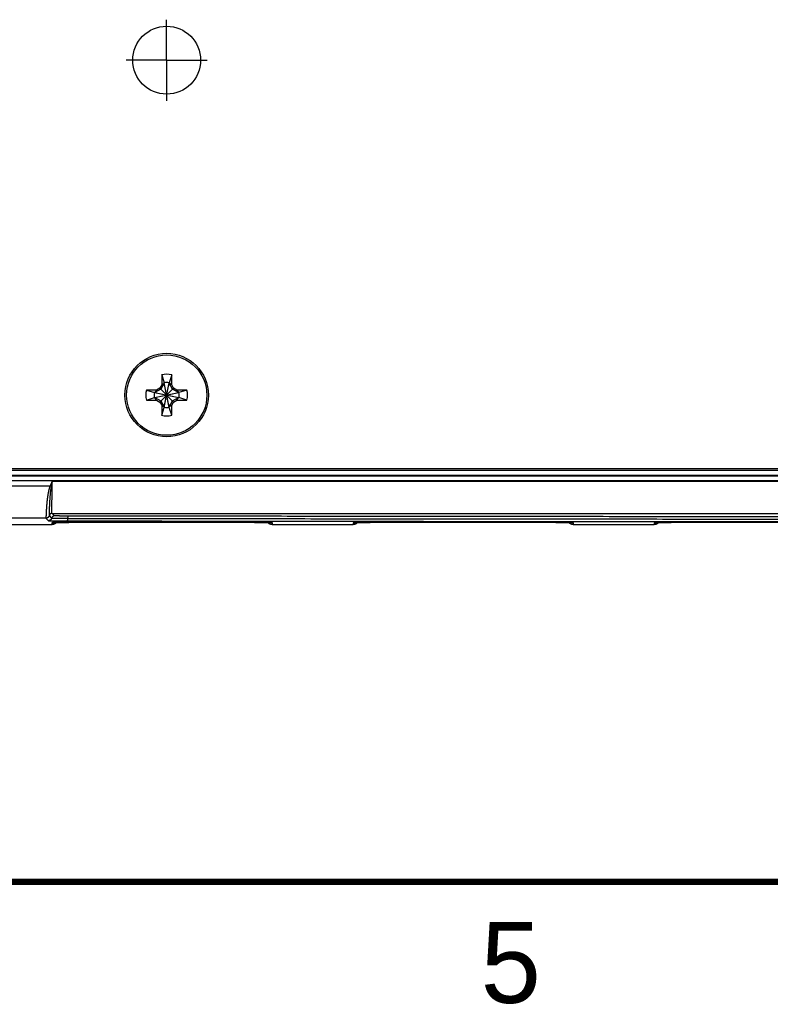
# Model space of a CAD drawing. Header units: inches. Extents: x 0 to 34, y 0 to 22.
# Tile 4 of 105: x 13.3 to 15.6, y 0.1 to 3.2. Entities that reach past the tile are written whole.
import ezdxf

# ---------------------------------------------------------------- set-up
doc = ezdxf.new("R2010")
doc.units = ezdxf.units.IN
doc.header["$LTSCALE"] = 1.87
doc.header["$MEASUREMENT"] = 0
doc.linetypes.add('CENTER', pattern=[0.6, 0.375, -0.075, 0.075, -0.075])
doc.layers.get('0').update_dxf_attribs({"linetype": 'CONTINUOUS'})
doc.layers.add('DEFAULT_1', color=7, linetype='CENTER')
doc.styles.get("Standard").update_dxf_attribs({"font": 'txt', "width": 0.8})

msp = doc.modelspace()

# ---------------------------------------------------------------- linework, layer by layer
at = {"color": 7, "linetype": 'CONTINUOUS'}
for p, q in [((13.7764, 2.0398), (13.766, 2.0217)), ((13.7687, 2.0659), (13.7764, 2.0413)), ((13.7687, 2.0659), (13.7687, 2.0348)), ((13.7687, 2.0348), (13.7764, 2.0398)), ((13.7764, 2.0413), (13.7764, 2.0398)), ((13.792, 1.9656), (13.7764, 2.0413)), ((13.7764, 1.9656), (13.792, 2.0413)), ((13.792, 1.9672), (13.7764, 2.0398)), ((13.7764, 1.9672), (13.792, 2.0398)), ((13.7998, 2.0659), (13.792, 2.0413)), ((13.792, 2.0398), (13.792, 2.0413)), ((13.7998, 2.0348), (13.792, 2.0398)), ((13.8024, 2.0217), (13.792, 2.0398)), ((13.7998, 2.0348), (13.7998, 2.0659)), ((13.7218, 2.019), (13.7464, 2.0113)), ((13.7529, 2.019), (13.7218, 2.019)), ((13.7464, 2.0113), (13.822, 1.9957)), ((13.7479, 2.0113), (13.7464, 2.0113)), ((13.7464, 1.9957), (13.822, 2.0113)), ((13.766, 2.0217), (13.7479, 2.0113)), ((13.7529, 2.019), (13.7479, 2.0113)), ((13.7479, 2.0113), (13.8205, 1.9957)), ((13.7479, 1.9957), (13.8205, 2.0113)), ((13.7629, 2.0248), (13.7529, 2.019)), ((13.7687, 2.0348), (13.7629, 2.0248)), ((13.7629, 2.0248), (13.8056, 1.9821)), ((13.7629, 1.9821), (13.8056, 2.0248)), ((13.8056, 2.0248), (13.7998, 2.0348)), ((13.8205, 2.0113), (13.8024, 2.0217)), ((13.8156, 2.019), (13.8056, 2.0248)), ((13.8156, 2.019), (13.8205, 2.0113)), ((13.8467, 2.019), (13.8156, 2.019)), ((13.822, 2.0113), (13.8205, 2.0113)), ((13.8467, 2.019), (13.822, 2.0113)), ((13.7218, 1.9879), (13.7464, 1.9957)), ((13.7218, 1.9879), (13.7529, 1.9879)), ((13.7464, 1.9957), (13.7479, 1.9957)), ((13.7479, 1.9957), (13.766, 1.9853)), ((13.7529, 1.9879), (13.7479, 1.9957)), ((13.7529, 1.9879), (13.7629, 1.9821)), ((13.7629, 1.9821), (13.7687, 1.9721)), ((13.766, 1.9853), (13.7764, 1.9672)), ((13.792, 1.9672), (13.8024, 1.9853)), ((13.7998, 1.9721), (13.8056, 1.9821)), ((13.8024, 1.9853), (13.8205, 1.9957)), ((13.8056, 1.9821), (13.8156, 1.9879)), ((13.8156, 1.9879), (13.8205, 1.9957)), ((13.8156, 1.9879), (13.8467, 1.9879)), ((13.8205, 1.9957), (13.822, 1.9957)), ((13.8467, 1.9879), (13.822, 1.9957)), ((13.7687, 1.9721), (13.7764, 1.9672)), ((13.7687, 1.9721), (13.7687, 1.941)), ((13.7687, 1.941), (13.7764, 1.9656)), ((13.7764, 1.9672), (13.7764, 1.9656)), ((13.7998, 1.9721), (13.792, 1.9672)), ((13.792, 1.9656), (13.792, 1.9672)), ((13.7998, 1.941), (13.792, 1.9656)), ((13.7998, 1.941), (13.7998, 1.9721)), ((20.852, 1.7702), (9.9428, 1.7702)), ((20.8321, 1.7753), (9.9622, 1.7753)), ((9.9418, 1.7542), (20.853, 1.7542)), ((9.9418, 1.7392), (20.853, 1.7392)), ((20.852, 1.7552), (9.9428, 1.7552)), ((13.4309, 1.7381), (20.6096, 1.7381)), ((9.7484, 1.7233), (13.4239, 1.7233)), ((13.4274, 1.7218), (13.4239, 1.7233)), ((13.4114, 1.6233), (9.8484, 1.6233)), ((13.4114, 1.6233), (13.4192, 1.6156)), ((13.4212, 1.6311), (13.4289, 1.6234)), ((13.4377, 1.6304), (13.43, 1.6381)), ((13.43, 1.6381), (20.6105, 1.6381)), ((13.249, 1.6042), (13.4297, 1.6042)), ((13.4298, 1.6093), (13.4297, 1.6042)), ((13.4325, 1.6095), (13.4325, 1.6095)), ((13.4325, 1.6095), (13.4326, 1.6095)), ((13.4325, 1.6095), (13.4325, 1.6095)), ((13.4326, 1.6095), (13.4328, 1.6095)), ((13.4328, 1.6095), (13.433, 1.6095)), ((13.433, 1.6095), (13.4332, 1.6095)), ((13.4332, 1.6095), (13.4337, 1.6096)), ((13.4337, 1.6096), (13.4344, 1.6096)), ((13.4344, 1.6096), (13.4354, 1.6096)), ((13.4354, 1.6096), (13.4366, 1.6097)), ((13.4366, 1.6097), (13.4386, 1.6097)), ((13.4386, 1.6097), (13.4409, 1.6098)), ((13.4409, 1.6098), (13.4437, 1.6099)), ((13.4437, 1.6099), (13.447, 1.6099)), ((13.447, 1.6099), (13.451, 1.61)), ((13.451, 1.61), (13.456, 1.6101)), ((13.456, 1.6101), (13.4621, 1.6102)), ((13.4621, 1.6102), (13.4679, 1.6103)), ((13.4679, 1.6103), (13.4746, 1.6103)), ((13.4746, 1.6103), (13.4823, 1.6104)), ((13.4823, 1.6104), (13.4914, 1.6105)), ((13.4914, 1.6105), (13.5019, 1.6106)), ((13.5019, 1.6106), (13.511, 1.6106)), ((13.511, 1.6106), (13.5213, 1.6107)), ((13.5213, 1.6107), (13.5333, 1.6107)), ((13.5333, 1.6107), (13.548, 1.6108)), ((13.548, 1.6108), (13.5595, 1.6108)), ((13.5595, 1.6108), (13.5714, 1.6109)), ((13.5714, 1.6109), (13.5833, 1.6109)), ((13.5833, 1.6109), (13.5955, 1.6109)), ((13.5955, 1.6109), (13.6078, 1.6109)), ((13.6078, 1.6109), (13.9266, 1.6109)), ((13.9266, 1.6109), (13.9389, 1.6109)), ((13.9389, 1.6109), (13.9511, 1.6109)), ((13.9511, 1.6109), (13.9632, 1.6109)), ((13.9632, 1.6109), (13.9751, 1.6108)), ((13.9751, 1.6108), (13.9867, 1.6108)), ((13.9867, 1.6108), (13.9981, 1.6108)), ((13.9981, 1.6108), (14.0092, 1.6107)), ((14.0092, 1.6107), (14.0199, 1.6107)), ((14.0199, 1.6107), (14.0302, 1.6106)), ((14.0302, 1.6106), (14.0399, 1.6106)), ((14.0399, 1.6106), (14.0485, 1.6105)), ((14.0485, 1.6105), (14.0559, 1.6104)), ((14.0559, 1.6104), (14.0654, 1.6103)), ((14.0654, 1.6103), (14.0731, 1.6102)), ((14.0731, 1.6102), (14.0794, 1.6102)), ((14.0794, 1.6102), (14.0845, 1.6101)), ((14.0845, 1.6101), (14.0888, 1.61)), ((14.0888, 1.61), (14.0936, 1.6099)), ((14.0936, 1.6099), (14.0974, 1.6099)), ((14.0974, 1.6099), (14.1004, 1.6098)), ((14.1004, 1.6098), (14.1029, 1.6097)), ((14.1029, 1.6097), (14.1047, 1.6097)), ((14.1047, 1.6097), (14.1058, 1.6096)), ((14.1058, 1.6096), (14.1066, 1.6096)), ((14.1066, 1.6096), (14.107, 1.6096)), ((14.107, 1.6096), (14.1074, 1.6095)), ((14.1074, 1.6095), (14.1076, 1.6095)), ((14.1076, 1.6095), (14.1078, 1.6095)), ((14.1107, 1.6042), (14.1106, 1.6093)), ((14.1107, 1.6042), (14.3597, 1.6042)), ((14.3598, 1.6093), (14.3597, 1.6042)), ((14.3625, 1.6095), (14.3625, 1.6095)), ((14.3625, 1.6095), (14.3625, 1.6095)), ((14.3625, 1.6095), (14.3626, 1.6095)), ((14.3626, 1.6095), (14.3628, 1.6095)), ((14.3628, 1.6095), (14.363, 1.6095)), ((14.363, 1.6095), (14.3632, 1.6095)), ((14.3632, 1.6095), (14.3637, 1.6096)), ((14.3637, 1.6096), (14.3644, 1.6096)), ((14.3644, 1.6096), (14.3654, 1.6096)), ((14.3654, 1.6096), (14.3666, 1.6097)), ((14.3666, 1.6097), (14.3686, 1.6097)), ((14.3686, 1.6097), (14.3709, 1.6098)), ((14.3709, 1.6098), (14.3737, 1.6099)), ((14.3737, 1.6099), (14.377, 1.6099)), ((14.377, 1.6099), (14.381, 1.61)), ((14.381, 1.61), (14.386, 1.6101)), ((14.386, 1.6101), (14.3921, 1.6102)), ((14.3921, 1.6102), (14.3979, 1.6103)), ((14.3979, 1.6103), (14.4046, 1.6103)), ((14.4046, 1.6103), (14.4123, 1.6104)), ((14.4123, 1.6104), (14.4214, 1.6105)), ((14.4214, 1.6105), (14.4319, 1.6106)), ((14.4319, 1.6106), (14.441, 1.6106)), ((14.441, 1.6106), (14.4513, 1.6107)), ((14.4513, 1.6107), (14.4633, 1.6107)), ((14.4633, 1.6107), (14.478, 1.6108)), ((14.478, 1.6108), (14.4895, 1.6108)), ((14.4895, 1.6108), (14.5014, 1.6109)), ((14.5014, 1.6109), (14.5133, 1.6109)), ((14.5133, 1.6109), (14.5255, 1.6109)), ((14.5255, 1.6109), (14.5378, 1.6109)), ((14.5378, 1.6109), (14.8566, 1.6109)), ((14.8566, 1.6109), (14.8689, 1.6109)), ((14.8689, 1.6109), (14.8811, 1.6109)), ((14.8811, 1.6109), (14.8932, 1.6109)), ((14.8932, 1.6109), (14.9051, 1.6108)), ((14.9051, 1.6108), (14.9167, 1.6108)), ((14.9167, 1.6108), (14.9281, 1.6108)), ((14.9281, 1.6108), (14.9392, 1.6107)), ((14.9392, 1.6107), (14.9499, 1.6107)), ((14.9499, 1.6107), (14.9602, 1.6106)), ((14.9602, 1.6106), (14.9699, 1.6106)), ((14.9699, 1.6106), (14.9785, 1.6105)), ((14.9785, 1.6105), (14.9859, 1.6104)), ((14.9859, 1.6104), (14.9954, 1.6103)), ((14.9954, 1.6103), (15.0031, 1.6102)), ((15.0031, 1.6102), (15.0094, 1.6102)), ((15.0094, 1.6102), (15.0145, 1.6101)), ((15.0145, 1.6101), (15.0188, 1.61)), ((15.0188, 1.61), (15.0236, 1.6099)), ((15.0236, 1.6099), (15.0274, 1.6099)), ((15.0274, 1.6099), (15.0304, 1.6098)), ((15.0304, 1.6098), (15.0329, 1.6097)), ((15.0329, 1.6097), (15.0347, 1.6097)), ((15.0347, 1.6097), (15.0358, 1.6096)), ((15.0358, 1.6096), (15.0366, 1.6096)), ((15.0366, 1.6096), (15.037, 1.6096)), ((15.037, 1.6096), (15.0374, 1.6095)), ((15.0374, 1.6095), (15.0376, 1.6095)), ((15.0376, 1.6095), (15.0378, 1.6095)), ((15.0407, 1.6042), (15.0406, 1.6093)), ((15.0407, 1.6042), (15.2897, 1.6042)), ((15.2898, 1.6093), (15.2897, 1.6042)), ((15.2925, 1.6095), (15.2925, 1.6095)), ((15.2925, 1.6095), (15.2925, 1.6095)), ((15.2925, 1.6095), (15.2926, 1.6095)), ((15.2926, 1.6095), (15.2928, 1.6095)), ((15.2928, 1.6095), (15.293, 1.6095)), ((15.293, 1.6095), (15.2932, 1.6095)), ((15.2932, 1.6095), (15.2937, 1.6096)), ((15.2937, 1.6096), (15.2944, 1.6096)), ((15.2944, 1.6096), (15.2954, 1.6096)), ((15.2954, 1.6096), (15.2966, 1.6097)), ((15.2966, 1.6097), (15.2986, 1.6097)), ((15.2986, 1.6097), (15.3009, 1.6098)), ((15.3009, 1.6098), (15.3037, 1.6099)), ((15.3037, 1.6099), (15.307, 1.6099)), ((15.307, 1.6099), (15.311, 1.61)), ((15.311, 1.61), (15.316, 1.6101)), ((15.316, 1.6101), (15.3221, 1.6102)), ((15.3221, 1.6102), (15.3279, 1.6103)), ((15.3279, 1.6103), (15.3346, 1.6103)), ((15.3346, 1.6103), (15.3423, 1.6104)), ((15.3423, 1.6104), (15.3514, 1.6105)), ((15.3514, 1.6105), (15.3619, 1.6106)), ((15.3619, 1.6106), (15.371, 1.6106)), ((15.371, 1.6106), (15.3813, 1.6107)), ((15.3813, 1.6107), (15.3933, 1.6107)), ((15.3933, 1.6107), (15.408, 1.6108)), ((15.408, 1.6108), (15.4195, 1.6108)), ((15.4195, 1.6108), (15.4314, 1.6109)), ((15.4314, 1.6109), (15.4433, 1.6109)), ((15.4433, 1.6109), (15.4555, 1.6109)), ((15.4555, 1.6109), (15.4678, 1.6109)), ((15.4678, 1.6109), (15.7866, 1.6109))]:
    msp.add_line(p, q, dxfattribs=at)
for points in [[(13.4297, 1.6042), (13.4303, 1.6042), (13.4314, 1.6043), (13.4325, 1.6044), (13.4337, 1.6046), (13.4348, 1.6049), (13.4358, 1.6052), (13.4369, 1.6056), (13.438, 1.606), (13.439, 1.6065), (13.44, 1.6071), (13.4409, 1.6077), (13.4418, 1.6083), (13.4427, 1.609), (13.4435, 1.6098), (13.4436, 1.6099)], [(14.0968, 1.6099), (14.0969, 1.6098), (14.0977, 1.609), (14.0986, 1.6083), (14.0995, 1.6077), (14.1005, 1.6071), (14.1015, 1.6065), (14.1025, 1.606), (14.1035, 1.6056), (14.1046, 1.6052), (14.1057, 1.6049), (14.1068, 1.6046), (14.1079, 1.6044), (14.109, 1.6043), (14.1101, 1.6042), (14.1107, 1.6042)], [(14.1078, 1.6095), (14.1079, 1.6095), (14.1079, 1.6095)], [(14.3597, 1.6042), (14.3603, 1.6042), (14.3614, 1.6043), (14.3625, 1.6044), (14.3637, 1.6046), (14.3648, 1.6049), (14.3658, 1.6052), (14.3669, 1.6056), (14.368, 1.606), (14.369, 1.6065), (14.37, 1.6071), (14.3709, 1.6077), (14.3718, 1.6083), (14.3727, 1.609), (14.3735, 1.6098), (14.3736, 1.6099)], [(15.0268, 1.6099), (15.0269, 1.6098), (15.0277, 1.609), (15.0286, 1.6083), (15.0295, 1.6077), (15.0305, 1.6071), (15.0315, 1.6065), (15.0325, 1.606), (15.0335, 1.6056), (15.0346, 1.6052), (15.0357, 1.6049), (15.0368, 1.6046), (15.0379, 1.6044), (15.039, 1.6043), (15.0401, 1.6042), (15.0407, 1.6042)], [(15.0378, 1.6095), (15.0379, 1.6095), (15.0379, 1.6095)], [(15.2897, 1.6042), (15.2903, 1.6042), (15.2914, 1.6043), (15.2925, 1.6044), (15.2937, 1.6046), (15.2948, 1.6049), (15.2958, 1.6052), (15.2969, 1.6056), (15.298, 1.606), (15.299, 1.6065), (15.3, 1.6071), (15.3009, 1.6077), (15.3018, 1.6083), (15.3027, 1.609), (15.3035, 1.6098), (15.3036, 1.6099)]]:
    msp.add_lwpolyline(points, dxfattribs=at)
at = {"color": 7, "linetype": 'CONTINUOUS', "const_width": 0.02}
msp.add_lwpolyline([(0.5, 0.5), (33.5, 0.5)], dxfattribs=at)
at = {"color": 7, "linetype": 'CONTINUOUS'}
for centre, radius in [((13.7841, 3.0379), 0.1049), ((13.7842, 2.0035), 0.129), ((13.7842, 2.0035), 0.124)]:
    msp.add_circle(centre, radius, dxfattribs=at)
for radius, start, end in [(0.0644, 76.0196, 103.9804), (0.0386, 78.3855, 101.6145), (0.0644, 166.0196, 193.9804), (0.0386, 168.3855, 191.6145), (0.0386, 348.3855, 11.6145), (0.0644, 346.0196, 13.9804), (0.0386, 258.3855, 281.6145), (0.0644, 256.0196, 283.9804)]:
    msp.add_arc((13.7842, 2.0035), radius, start, end, dxfattribs=at)
for points, knots in [([(13.4309, 1.7381), (13.4301, 1.7364), (13.4284, 1.733), (13.4261, 1.7281), (13.4246, 1.7249), (13.4239, 1.7233)], [0, 0, 0, 0, 0.351526, 0.68584, 1, 1, 1, 1]), ([(13.4309, 1.738), (13.4305, 1.7362), (13.4297, 1.7326), (13.4286, 1.7272), (13.4278, 1.7236), (13.4274, 1.7218)], [0, 0, 0, 0, 0.327667, 0.662952, 1, 1, 1, 1]), ([(13.43, 1.6381), (13.4299, 1.6381), (13.4299, 1.6383), (13.4299, 1.6385), (13.4299, 1.6389), (13.4298, 1.6395), (13.4298, 1.6401), (13.4298, 1.641), (13.4298, 1.6419), (13.4298, 1.643), (13.4297, 1.6443), (13.4297, 1.6457), (13.4297, 1.6472), (13.4297, 1.6488), (13.4297, 1.6506), (13.4297, 1.6525), (13.4297, 1.6545), (13.4298, 1.6567), (13.4298, 1.6589), (13.4298, 1.6613), (13.4298, 1.6638), (13.4298, 1.6664), (13.4299, 1.6691), (13.4299, 1.6719), (13.4299, 1.6748), (13.4299, 1.6778), (13.43, 1.6809), (13.43, 1.684), (13.4301, 1.6873), (13.4301, 1.6906), (13.4302, 1.694), (13.4302, 1.6974), (13.4303, 1.7009), (13.4303, 1.7045), (13.4304, 1.7081), (13.4304, 1.7118), (13.4305, 1.7155), (13.4306, 1.7192), (13.4306, 1.7229), (13.4307, 1.7267), (13.4307, 1.7305), (13.4308, 1.7343), (13.4308, 1.7368), (13.4309, 1.7381)], [0, 0, 0, 0, 0.001114, 0.003644, 0.007611, 0.013014, 0.019848, 0.028105, 0.037771, 0.048834, 0.061278, 0.075085, 0.090234, 0.106704, 0.124469, 0.143502, 0.163773, 0.185251, 0.207906, 0.231705, 0.256614, 0.282599, 0.309625, 0.337656, 0.366654, 0.396578, 0.427385, 0.459028, 0.49146, 0.524635, 0.558503, 0.593016, 0.628123, 0.663767, 0.699891, 0.736441, 0.773374, 0.810649, 0.848217, 0.885982, 0.923839, 0.961683, 1, 1, 1, 1]), ([(13.4239, 1.7233), (13.4237, 1.7227), (13.4231, 1.7212), (13.4223, 1.7188), (13.4215, 1.7161), (13.4207, 1.7131), (13.4199, 1.7099), (13.4192, 1.7065), (13.4185, 1.7031), (13.4178, 1.6996), (13.4172, 1.6961), (13.4167, 1.6926), (13.4162, 1.6891), (13.4157, 1.6856), (13.4153, 1.6822), (13.4149, 1.6788), (13.4145, 1.6755), (13.4142, 1.6722), (13.4139, 1.669), (13.4136, 1.6659), (13.4133, 1.6629), (13.4131, 1.6599), (13.4128, 1.657), (13.4126, 1.6542), (13.4125, 1.6515), (13.4123, 1.649), (13.4122, 1.6465), (13.412, 1.6441), (13.4119, 1.6419), (13.4118, 1.6397), (13.4117, 1.6377), (13.4116, 1.6358), (13.4116, 1.634), (13.4115, 1.6324), (13.4115, 1.6309), (13.4114, 1.6295), (13.4114, 1.6283), (13.4114, 1.6271), (13.4114, 1.6262), (13.4113, 1.6254), (13.4113, 1.6247), (13.4114, 1.6241), (13.4114, 1.6237), (13.4114, 1.6235), (13.4114, 1.6234), (13.4114, 1.6233)], [0, 0, 0, 0, 0.021678, 0.046638, 0.075021, 0.106047, 0.138879, 0.172892, 0.207619, 0.242712, 0.277906, 0.313016, 0.347914, 0.382493, 0.416654, 0.450317, 0.483416, 0.515891, 0.547683, 0.578736, 0.608998, 0.638421, 0.66696, 0.694569, 0.721206, 0.746829, 0.771398, 0.794877, 0.81723, 0.838424, 0.858425, 0.877204, 0.894732, 0.910983, 0.925933, 0.93956, 0.951842, 0.962762, 0.972303, 0.980452, 0.987196, 0.992525, 0.996435, 0.998921, 1, 1, 1, 1]), ([(13.4274, 1.7218), (13.4272, 1.7208), (13.4269, 1.7188), (13.4264, 1.7157), (13.4259, 1.7123), (13.4254, 1.7089), (13.425, 1.7054), (13.4246, 1.7019), (13.4243, 1.6984), (13.424, 1.6949), (13.4237, 1.6915), (13.4234, 1.6881), (13.4232, 1.6848), (13.4229, 1.6815), (13.4227, 1.6783), (13.4225, 1.6752), (13.4224, 1.6722), (13.4222, 1.6692), (13.422, 1.6663), (13.4219, 1.6635), (13.4218, 1.6608), (13.4217, 1.6582), (13.4216, 1.6557), (13.4215, 1.6533), (13.4214, 1.6511), (13.4213, 1.6489), (13.4213, 1.6468), (13.4212, 1.6449), (13.4212, 1.6431), (13.4211, 1.6414), (13.4211, 1.6398), (13.4211, 1.6383), (13.4211, 1.637), (13.4211, 1.6358), (13.4211, 1.6348), (13.4211, 1.6338), (13.4211, 1.633), (13.4211, 1.6324), (13.4211, 1.6319), (13.4211, 1.6315), (13.4211, 1.6313), (13.4211, 1.6311), (13.4212, 1.6311)], [0, 0, 0, 0, 0.031551, 0.067099, 0.104774, 0.143361, 0.182249, 0.221095, 0.259702, 0.297954, 0.335744, 0.372968, 0.409562, 0.445484, 0.480676, 0.515062, 0.548591, 0.581223, 0.612927, 0.643647, 0.673328, 0.701933, 0.729425, 0.755766, 0.780921, 0.804851, 0.827522, 0.848903, 0.868969, 0.887693, 0.905047, 0.921004, 0.935543, 0.948642, 0.960286, 0.970458, 0.979144, 0.986332, 0.992014, 0.996183, 0.998838, 1, 1, 1, 1]), ([(13.4212, 1.6311), (13.4211, 1.6309), (13.421, 1.6305), (13.4208, 1.6298), (13.4205, 1.6292), (13.4202, 1.6286), (13.4199, 1.628), (13.4195, 1.6275), (13.4191, 1.6269), (13.4187, 1.6264), (13.4182, 1.626), (13.4177, 1.6255), (13.4171, 1.6251), (13.4166, 1.6247), (13.416, 1.6244), (13.4154, 1.6241), (13.4147, 1.6239), (13.4141, 1.6237), (13.4134, 1.6235), (13.4128, 1.6234), (13.4121, 1.6234), (13.4116, 1.6233), (13.4114, 1.6233)], [0, 0, 0, 0, 0.049998, 0.099997, 0.149996, 0.199995, 0.249995, 0.299995, 0.349996, 0.399996, 0.449996, 0.499997, 0.549998, 0.599998, 0.649999, 0.699999, 0.75, 0.8, 0.85, 0.9, 0.95, 1, 1, 1, 1]), ([(13.4289, 1.6234), (13.4289, 1.6231), (13.4288, 1.6227), (13.4285, 1.6221), (13.4283, 1.6214), (13.428, 1.6208), (13.4276, 1.6203), (13.4273, 1.6197), (13.4269, 1.6192), (13.4264, 1.6187), (13.4259, 1.6182), (13.4254, 1.6178), (13.4249, 1.6174), (13.4243, 1.617), (13.4237, 1.6167), (13.4231, 1.6164), (13.4225, 1.6161), (13.4218, 1.6159), (13.4212, 1.6158), (13.4205, 1.6157), (13.4198, 1.6156), (13.4194, 1.6156), (13.4192, 1.6156)], [0, 0, 0, 0, 0.049999, 0.099999, 0.149999, 0.199999, 0.249999, 0.299999, 0.35, 0.4, 0.450001, 0.500001, 0.550002, 0.600002, 0.650003, 0.700003, 0.750003, 0.800003, 0.850002, 0.900002, 0.950001, 1, 1, 1, 1]), ([(13.4192, 1.6156), (13.4192, 1.6156), (13.4193, 1.6156), (13.4195, 1.6155), (13.4198, 1.6155), (13.4202, 1.6155), (13.4208, 1.6155), (13.4214, 1.6154), (13.4222, 1.6154), (13.4231, 1.6154), (13.424, 1.6154), (13.4251, 1.6153), (13.4263, 1.6153), (13.4276, 1.6153), (13.429, 1.6153), (13.4305, 1.6153), (13.4321, 1.6152), (13.4338, 1.6152), (13.4356, 1.6152), (13.4375, 1.6152), (13.4394, 1.6152), (13.4415, 1.6152), (13.4436, 1.6151), (13.4458, 1.6151), (13.448, 1.6151), (13.4503, 1.6151), (13.4527, 1.6151), (13.4552, 1.6151), (13.4577, 1.6151), (13.4602, 1.615), (13.4629, 1.615), (13.4655, 1.615), (13.4682, 1.615), (13.4709, 1.615), (13.4736, 1.615), (13.4755, 1.615), (13.4764, 1.615)], [0, 0, 0, 0, 0.001494, 0.004954, 0.01041, 0.01786, 0.027297, 0.038707, 0.052063, 0.06734, 0.084514, 0.10356, 0.124442, 0.147131, 0.1716, 0.197819, 0.225735, 0.255286, 0.286424, 0.319104, 0.353276, 0.388884, 0.425862, 0.464131, 0.503621, 0.544279, 0.586049, 0.628868, 0.672669, 0.717384, 0.762935, 0.809232, 0.856182, 0.903691, 0.951663, 1, 1, 1, 1]), ([(13.43, 1.6381), (13.4298, 1.6381), (13.4294, 1.6381), (13.4287, 1.638), (13.4281, 1.6379), (13.4276, 1.6378), (13.427, 1.6376), (13.4264, 1.6374), (13.4259, 1.6371), (13.4253, 1.6368), (13.4248, 1.6365), (13.4243, 1.6362), (13.4239, 1.6358), (13.4234, 1.6353), (13.423, 1.6349), (13.4227, 1.6344), (13.4223, 1.6339), (13.422, 1.6334), (13.4217, 1.6328), (13.4215, 1.6323), (13.4213, 1.6317), (13.4212, 1.6313), (13.4212, 1.6311)], [0, 0, 0, 0, 0.049999, 0.099998, 0.149997, 0.199996, 0.249996, 0.299996, 0.349996, 0.399996, 0.449996, 0.499997, 0.549997, 0.599998, 0.649999, 0.699999, 0.75, 0.8, 0.85, 0.9, 0.95, 1, 1, 1, 1]), ([(13.4377, 1.6304), (13.4375, 1.6304), (13.4371, 1.6303), (13.4365, 1.6303), (13.4359, 1.6302), (13.4353, 1.63), (13.4347, 1.6299), (13.4342, 1.6296), (13.4336, 1.6294), (13.4331, 1.6291), (13.4326, 1.6288), (13.4321, 1.6284), (13.4316, 1.628), (13.4312, 1.6276), (13.4308, 1.6271), (13.4304, 1.6267), (13.4301, 1.6261), (13.4298, 1.6256), (13.4295, 1.6251), (13.4293, 1.6245), (13.4291, 1.6239), (13.429, 1.6236), (13.4289, 1.6234)], [0, 0, 0, 0, 0.049999, 0.099998, 0.149997, 0.199997, 0.249996, 0.299996, 0.349996, 0.399997, 0.449997, 0.499997, 0.549998, 0.599999, 0.649999, 0.7, 0.75, 0.8, 0.850001, 0.900001, 0.95, 1, 1, 1, 1]), ([(13.4289, 1.6234), (13.4289, 1.6233), (13.429, 1.6233), (13.4292, 1.6233), (13.4295, 1.6233), (13.4299, 1.6233), (13.4305, 1.6232), (13.4311, 1.6232), (13.4318, 1.6232), (13.4327, 1.6232), (13.4336, 1.6232), (13.4347, 1.6231), (13.4358, 1.6231), (13.4371, 1.6231), (13.4384, 1.6231), (13.4399, 1.6231), (13.4414, 1.623), (13.443, 1.623), (13.4447, 1.623), (13.4465, 1.623), (13.4484, 1.623), (13.4503, 1.623), (13.4524, 1.6229), (13.4544, 1.6229), (13.4566, 1.6229), (13.4588, 1.6229), (13.4611, 1.6229), (13.4634, 1.6229), (13.4658, 1.6229), (13.4682, 1.6229), (13.4706, 1.6229), (13.4731, 1.6229), (13.4756, 1.6229), (13.4773, 1.6229), (13.4781, 1.6228)], [0, 0, 0, 0, 0.00166, 0.005547, 0.011681, 0.020057, 0.03066, 0.043473, 0.058482, 0.075661, 0.094969, 0.116363, 0.139796, 0.165237, 0.192647, 0.221973, 0.253151, 0.286123, 0.320827, 0.357211, 0.395227, 0.43481, 0.475876, 0.518331, 0.562078, 0.607032, 0.653118, 0.700254, 0.748354, 0.797326, 0.847075, 0.897503, 0.948511, 1, 1, 1, 1]), ([(13.4797, 1.6299), (13.4789, 1.6299), (13.4775, 1.6299), (13.4753, 1.6299), (13.4731, 1.6299), (13.471, 1.6299), (13.4688, 1.63), (13.4668, 1.63), (13.4647, 1.63), (13.4627, 1.63), (13.4608, 1.63), (13.4589, 1.63), (13.4571, 1.63), (13.4554, 1.63), (13.4537, 1.63), (13.452, 1.6301), (13.4505, 1.6301), (13.449, 1.6301), (13.4476, 1.6301), (13.4463, 1.6301), (13.4451, 1.6301), (13.444, 1.6302), (13.4429, 1.6302), (13.442, 1.6302), (13.4411, 1.6302), (13.4403, 1.6302), (13.4397, 1.6302), (13.4391, 1.6303), (13.4386, 1.6303), (13.4383, 1.6303), (13.438, 1.6303), (13.4378, 1.6303), (13.4377, 1.6303), (13.4377, 1.6304)], [0, 0, 0, 0, 0.052688, 0.105026, 0.156874, 0.208089, 0.258532, 0.308067, 0.356561, 0.403896, 0.450001, 0.494805, 0.538198, 0.580073, 0.620352, 0.658966, 0.695837, 0.730884, 0.764031, 0.795218, 0.824388, 0.851487, 0.876451, 0.899217, 0.919746, 0.938013, 0.953984, 0.967613, 0.978873, 0.987742, 0.994207, 0.998279, 1, 1, 1, 1]), ([(13.4781, 1.6228), (13.4781, 1.6226), (13.4781, 1.6222), (13.4781, 1.6216), (13.478, 1.6209), (13.478, 1.6203), (13.4779, 1.6198), (13.4778, 1.6192), (13.4778, 1.6187), (13.4777, 1.6182), (13.4776, 1.6177), (13.4775, 1.6172), (13.4774, 1.6168), (13.4773, 1.6165), (13.4772, 1.6161), (13.4771, 1.6158), (13.477, 1.6156), (13.4769, 1.6154), (13.4768, 1.6152), (13.4767, 1.6151), (13.4765, 1.615), (13.4765, 1.615), (13.4764, 1.615)], [0, 0, 0, 0, 0.079104, 0.156723, 0.232518, 0.306163, 0.377338, 0.445739, 0.511076, 0.573076, 0.631484, 0.686069, 0.73662, 0.782959, 0.824939, 0.862455, 0.895458, 0.923974, 0.94815, 0.968331, 0.985203, 1, 1, 1, 1]), ([(13.4764, 1.615), (13.5251, 1.6149), (13.6227, 1.6148), (13.769, 1.6146), (13.9156, 1.6144), (14.0623, 1.6142), (14.2092, 1.614), (14.3563, 1.6138), (14.5034, 1.6136), (14.6508, 1.6135), (14.7982, 1.6133), (14.9458, 1.6132), (15.0935, 1.6131), (15.2413, 1.6129), (15.3892, 1.6128), (15.5372, 1.6127), (15.6853, 1.6126), (15.8334, 1.6126), (15.9816, 1.6125), (16.1299, 1.6124), (16.2782, 1.6124), (16.4266, 1.6123), (16.5749, 1.6123), (16.7234, 1.6123), (16.8718, 1.6123), (17.0202, 1.6122), (17.1687, 1.6123), (17.3171, 1.6123), (17.4655, 1.6123), (17.6139, 1.6123), (17.7623, 1.6124), (17.9106, 1.6124), (18.0588, 1.6125), (18.207, 1.6126), (18.3552, 1.6126), (18.5033, 1.6127), (18.6512, 1.6128), (18.7991, 1.6129), (18.9469, 1.6131), (19.0946, 1.6132), (19.2422, 1.6133), (19.3897, 1.6135), (19.537, 1.6136), (19.6842, 1.6138), (19.8312, 1.614), (19.9781, 1.6142), (20.1249, 1.6144), (20.2714, 1.6146), (20.4178, 1.6148), (20.5153, 1.6149), (20.564, 1.615)], [0, 0, 0, 0, 0.020625, 0.041278, 0.061956, 0.082658, 0.103384, 0.124131, 0.144899, 0.165686, 0.186491, 0.207314, 0.228153, 0.249007, 0.269875, 0.290755, 0.311647, 0.332548, 0.353459, 0.374379, 0.395305, 0.416237, 0.437174, 0.458114, 0.479056, 0.5, 0.520944, 0.541887, 0.562827, 0.583764, 0.604696, 0.625622, 0.646541, 0.667452, 0.688354, 0.709245, 0.730126, 0.750993, 0.771847, 0.792686, 0.813509, 0.834314, 0.855101, 0.875869, 0.896617, 0.917342, 0.938045, 0.958723, 0.979375, 1, 1, 1, 1]), ([(13.4797, 1.6299), (13.4796, 1.6299), (13.4796, 1.6299), (13.4795, 1.6298), (13.4794, 1.6297), (13.4792, 1.6296), (13.4791, 1.6294), (13.479, 1.6292), (13.479, 1.6289), (13.4789, 1.6286), (13.4788, 1.6283), (13.4787, 1.6279), (13.4786, 1.6275), (13.4785, 1.6271), (13.4785, 1.6266), (13.4784, 1.6261), (13.4783, 1.6256), (13.4783, 1.6251), (13.4782, 1.6246), (13.4782, 1.624), (13.4782, 1.6234), (13.4781, 1.623), (13.4781, 1.6228)], [0, 0, 0, 0, 0.014797, 0.031669, 0.05185, 0.076027, 0.104543, 0.137545, 0.175061, 0.217041, 0.263379, 0.313931, 0.368515, 0.426924, 0.488924, 0.554261, 0.622662, 0.693837, 0.767481, 0.843277, 0.920896, 1, 1, 1, 1]), ([(13.4781, 1.6228), (13.5268, 1.6228), (13.6243, 1.6226), (13.7706, 1.6224), (13.9171, 1.6222), (14.0638, 1.622), (14.2106, 1.6218), (14.3576, 1.6216), (14.5047, 1.6215), (14.652, 1.6213), (14.7993, 1.6212), (14.9469, 1.621), (15.0945, 1.6209), (15.2422, 1.6208), (15.39, 1.6207), (15.5379, 1.6206), (15.6859, 1.6205), (15.834, 1.6204), (15.9821, 1.6203), (16.1303, 1.6203), (16.2786, 1.6202), (16.4268, 1.6202), (16.5752, 1.6201), (16.7235, 1.6201), (16.8719, 1.6201), (17.0202, 1.6201), (17.1686, 1.6201), (17.3169, 1.6201), (17.4653, 1.6201), (17.6136, 1.6202), (17.7619, 1.6202), (17.9101, 1.6203), (18.0583, 1.6203), (18.2064, 1.6204), (18.3545, 1.6205), (18.5025, 1.6206), (18.6504, 1.6207), (18.7982, 1.6208), (18.946, 1.6209), (19.0936, 1.621), (19.2411, 1.6212), (19.3885, 1.6213), (19.5357, 1.6215), (19.6829, 1.6216), (19.8298, 1.6218), (19.9767, 1.622), (20.1233, 1.6222), (20.2698, 1.6224), (20.4161, 1.6226), (20.5136, 1.6228), (20.5623, 1.6228)], [0, 0, 0, 0, 0.020628, 0.041282, 0.061961, 0.082664, 0.10339, 0.124137, 0.144904, 0.165691, 0.186496, 0.207319, 0.228157, 0.249011, 0.269878, 0.290758, 0.311649, 0.332551, 0.353462, 0.374381, 0.395306, 0.416238, 0.437174, 0.458114, 0.479057, 0.5, 0.520944, 0.541886, 0.562826, 0.583762, 0.604694, 0.62562, 0.646539, 0.667449, 0.688351, 0.709242, 0.730122, 0.750989, 0.771843, 0.792681, 0.813504, 0.834309, 0.855096, 0.875863, 0.89661, 0.917336, 0.938039, 0.958718, 0.979372, 1, 1, 1, 1]), ([(20.5608, 1.6299), (20.5121, 1.6299), (20.4146, 1.6297), (20.2684, 1.6295), (20.122, 1.6293), (19.9754, 1.6291), (19.8286, 1.6289), (19.6817, 1.6287), (19.5346, 1.6286), (19.3874, 1.6284), (19.2401, 1.6283), (19.0927, 1.6281), (18.9451, 1.628), (18.7975, 1.6279), (18.6497, 1.6278), (18.5019, 1.6277), (18.3539, 1.6276), (18.2059, 1.6275), (18.0579, 1.6274), (17.9097, 1.6273), (17.7616, 1.6273), (17.6133, 1.6273), (17.4651, 1.6272), (17.3168, 1.6272), (17.1685, 1.6272), (17.0202, 1.6272), (16.8719, 1.6272), (16.7236, 1.6272), (16.5754, 1.6272), (16.4271, 1.6273), (16.2789, 1.6273), (16.1307, 1.6273), (15.9826, 1.6274), (15.8345, 1.6275), (15.6865, 1.6276), (15.5386, 1.6277), (15.3907, 1.6278), (15.243, 1.6279), (15.0953, 1.628), (14.9478, 1.6281), (14.8003, 1.6283), (14.653, 1.6284), (14.5058, 1.6286), (14.3588, 1.6287), (14.2119, 1.6289), (14.0651, 1.6291), (13.9185, 1.6293), (13.7721, 1.6295), (13.6258, 1.6297), (13.5284, 1.6299), (13.4797, 1.6299)], [0, 0, 0, 0, 0.020628, 0.041282, 0.061962, 0.082665, 0.103391, 0.124138, 0.144906, 0.165692, 0.186498, 0.20732, 0.228159, 0.249012, 0.269879, 0.290759, 0.31165, 0.332552, 0.353462, 0.374381, 0.395307, 0.416238, 0.437175, 0.458114, 0.479057, 0.5, 0.520943, 0.541886, 0.562826, 0.583762, 0.604693, 0.625619, 0.646538, 0.667448, 0.68835, 0.709241, 0.730121, 0.750988, 0.771842, 0.79268, 0.813503, 0.834308, 0.855095, 0.875862, 0.896609, 0.917335, 0.938038, 0.958718, 0.979372, 1, 1, 1, 1]), ([(13.4325, 1.6095), (13.4324, 1.6095), (13.432, 1.6095), (13.4314, 1.6095), (13.4308, 1.6094), (13.4303, 1.6094), (13.43, 1.6093), (13.4298, 1.6093), (13.4298, 1.6093)], [0, 0, 0, 0, 0.090969, 0.415262, 0.667994, 0.849012, 0.95876, 1, 1, 1, 1]), ([(13.4325, 1.6094), (13.4323, 1.6094), (13.4318, 1.6094), (13.4309, 1.6093), (13.4302, 1.6093), (13.4298, 1.6093)], [0, 0, 0, 0, 0.177427, 0.588713, 1, 1, 1, 1]), ([(13.4436, 1.6099), (13.4434, 1.6097), (13.4429, 1.6092), (13.4421, 1.6085), (13.4412, 1.6078), (13.4403, 1.6072), (13.4393, 1.6067), (13.4383, 1.6062), (13.4373, 1.6057), (13.4363, 1.6053), (13.4352, 1.605), (13.4341, 1.6047), (13.433, 1.6045), (13.4319, 1.6044), (13.4311, 1.6043), (13.4307, 1.6043), (13.4306, 1.6043)], [0, 0, 0, 0, 0.066395, 0.14278, 0.219166, 0.295551, 0.371937, 0.448322, 0.524708, 0.601094, 0.67748, 0.753866, 0.830252, 0.906638, 0.983024, 1, 1, 1, 1]), ([(13.6198, 1.6109), (13.6178, 1.6109), (13.6137, 1.6109), (13.6077, 1.6109), (13.6016, 1.6109), (13.5956, 1.6109), (13.5895, 1.6109), (13.5835, 1.6109), (13.5776, 1.6109), (13.5717, 1.6109), (13.5658, 1.6109), (13.56, 1.6108), (13.5542, 1.6108), (13.5486, 1.6108), (13.543, 1.6108), (13.5374, 1.6108), (13.532, 1.6107), (13.5266, 1.6107), (13.5214, 1.6107), (13.5162, 1.6107), (13.5112, 1.6106), (13.5062, 1.6106), (13.5014, 1.6106), (13.4967, 1.6105), (13.4921, 1.6105), (13.4877, 1.6105), (13.4834, 1.6104), (13.4792, 1.6104), (13.4752, 1.6103), (13.4713, 1.6103), (13.4676, 1.6103), (13.464, 1.6102), (13.4606, 1.6102), (13.4574, 1.6101), (13.4543, 1.6101), (13.4514, 1.61), (13.4487, 1.61), (13.4461, 1.6099), (13.4438, 1.6099), (13.4416, 1.6098), (13.4396, 1.6098), (13.4377, 1.6097), (13.4361, 1.6097), (13.4346, 1.6096), (13.4335, 1.6096), (13.4328, 1.6096), (13.4325, 1.6095)], [0, 0, 0, 0, 0.032389, 0.064798, 0.097179, 0.129485, 0.161673, 0.193696, 0.225512, 0.257095, 0.288423, 0.31946, 0.350165, 0.380501, 0.410443, 0.439968, 0.469043, 0.497633, 0.52571, 0.553246, 0.580213, 0.606585, 0.632332, 0.657429, 0.68185, 0.705568, 0.728563, 0.750809, 0.772284, 0.792963, 0.812828, 0.83186, 0.850037, 0.867339, 0.883748, 0.89925, 0.91383, 0.927471, 0.940155, 0.951873, 0.962617, 0.972373, 0.981129, 0.988875, 0.995604, 1, 1, 1, 1]), ([(13.4332, 1.6095), (13.4332, 1.6095), (13.4329, 1.6095), (13.4327, 1.6095), (13.4325, 1.6094)], [0, 0, 0, 0, 0.05655, 1, 1, 1, 1]), ([(14.1079, 1.6095), (14.1077, 1.6096), (14.107, 1.6096), (14.1058, 1.6096), (14.1043, 1.6097), (14.1027, 1.6097), (14.1009, 1.6098), (14.0989, 1.6098), (14.0967, 1.6099), (14.0943, 1.6099), (14.0917, 1.61), (14.089, 1.61), (14.0861, 1.6101), (14.083, 1.6101), (14.0798, 1.6102), (14.0764, 1.6102), (14.0728, 1.6103), (14.0691, 1.6103), (14.0652, 1.6103), (14.0612, 1.6104), (14.0571, 1.6104), (14.0527, 1.6105), (14.0483, 1.6105), (14.0437, 1.6105), (14.039, 1.6106), (14.0342, 1.6106), (14.0293, 1.6106), (14.0242, 1.6107), (14.0191, 1.6107), (14.0138, 1.6107), (14.0085, 1.6107), (14.003, 1.6108), (13.9975, 1.6108), (13.9919, 1.6108), (13.9862, 1.6108), (13.9804, 1.6108), (13.9746, 1.6109), (13.9688, 1.6109), (13.9628, 1.6109), (13.9569, 1.6109), (13.9509, 1.6109), (13.9449, 1.6109), (13.9388, 1.6109), (13.9328, 1.6109), (13.9267, 1.6109), (13.9226, 1.6109), (13.9206, 1.6109)], [0, 0, 0, 0, 0.004399, 0.011128, 0.018872, 0.027628, 0.037384, 0.048127, 0.059845, 0.072529, 0.086169, 0.100748, 0.11625, 0.132659, 0.14996, 0.168136, 0.187166, 0.20703, 0.227709, 0.249183, 0.271428, 0.294422, 0.318141, 0.342561, 0.367657, 0.393404, 0.419776, 0.446745, 0.47428, 0.502356, 0.530946, 0.56002, 0.589545, 0.619487, 0.649822, 0.680526, 0.711563, 0.74289, 0.774474, 0.806291, 0.838314, 0.870501, 0.902808, 0.935191, 0.967604, 1, 1, 1, 1]), ([(14.0968, 1.6099), (14.097, 1.6097), (14.0975, 1.6092), (14.0983, 1.6085), (14.0992, 1.6078), (14.1002, 1.6072), (14.1011, 1.6067), (14.1021, 1.6062), (14.1031, 1.6057), (14.1042, 1.6053), (14.1052, 1.605), (14.1063, 1.6047), (14.1074, 1.6045), (14.1085, 1.6044), (14.1093, 1.6043), (14.1098, 1.6043), (14.1098, 1.6043)], [0, 0, 0, 0, 0.066389, 0.142775, 0.21916, 0.295546, 0.371932, 0.448318, 0.524705, 0.601091, 0.677478, 0.753864, 0.830251, 0.906638, 0.983024, 1, 1, 1, 1]), ([(14.1073, 1.6095), (14.1073, 1.6095), (14.1075, 1.6095), (14.1077, 1.6095), (14.1079, 1.6094)], [0, 0, 0, 0, 0.056345, 1, 1, 1, 1]), ([(14.1106, 1.6093), (14.1106, 1.6093), (14.1104, 1.6093), (14.1102, 1.6094), (14.1097, 1.6094), (14.109, 1.6095), (14.1084, 1.6095), (14.108, 1.6095), (14.1079, 1.6095)], [0, 0, 0, 0, 0.041241, 0.151009, 0.332061, 0.584858, 0.909259, 1, 1, 1, 1]), ([(14.1079, 1.6094), (14.1081, 1.6094), (14.1086, 1.6094), (14.1095, 1.6093), (14.1102, 1.6093), (14.1106, 1.6093)], [0, 0, 0, 0, 0.177073, 0.588536, 1, 1, 1, 1]), ([(14.3625, 1.6095), (14.3624, 1.6095), (14.362, 1.6095), (14.3614, 1.6095), (14.3608, 1.6094), (14.3603, 1.6094), (14.36, 1.6093), (14.3598, 1.6093), (14.3598, 1.6093)], [0, 0, 0, 0, 0.090969, 0.415262, 0.667994, 0.849012, 0.95876, 1, 1, 1, 1]), ([(14.3625, 1.6094), (14.3623, 1.6094), (14.3618, 1.6094), (14.3609, 1.6093), (14.3602, 1.6093), (14.3598, 1.6093)], [0, 0, 0, 0, 0.177427, 0.588713, 1, 1, 1, 1]), ([(14.3736, 1.6099), (14.3734, 1.6097), (14.3729, 1.6092), (14.3721, 1.6085), (14.3712, 1.6078), (14.3703, 1.6072), (14.3693, 1.6067), (14.3683, 1.6062), (14.3673, 1.6057), (14.3663, 1.6053), (14.3652, 1.605), (14.3641, 1.6047), (14.363, 1.6045), (14.3619, 1.6044), (14.3611, 1.6043), (14.3607, 1.6043), (14.3606, 1.6043)], [0, 0, 0, 0, 0.066395, 0.14278, 0.219166, 0.295551, 0.371937, 0.448322, 0.524708, 0.601094, 0.67748, 0.753866, 0.830252, 0.906638, 0.983024, 1, 1, 1, 1]), ([(14.5498, 1.6109), (14.5478, 1.6109), (14.5437, 1.6109), (14.5377, 1.6109), (14.5316, 1.6109), (14.5256, 1.6109), (14.5195, 1.6109), (14.5135, 1.6109), (14.5076, 1.6109), (14.5017, 1.6109), (14.4958, 1.6109), (14.49, 1.6108), (14.4842, 1.6108), (14.4786, 1.6108), (14.473, 1.6108), (14.4674, 1.6108), (14.462, 1.6107), (14.4566, 1.6107), (14.4514, 1.6107), (14.4462, 1.6107), (14.4412, 1.6106), (14.4362, 1.6106), (14.4314, 1.6106), (14.4267, 1.6105), (14.4221, 1.6105), (14.4177, 1.6105), (14.4134, 1.6104), (14.4092, 1.6104), (14.4052, 1.6103), (14.4013, 1.6103), (14.3976, 1.6103), (14.394, 1.6102), (14.3906, 1.6102), (14.3874, 1.6101), (14.3843, 1.6101), (14.3814, 1.61), (14.3787, 1.61), (14.3761, 1.6099), (14.3738, 1.6099), (14.3716, 1.6098), (14.3696, 1.6098), (14.3677, 1.6097), (14.3661, 1.6097), (14.3646, 1.6096), (14.3635, 1.6096), (14.3628, 1.6096), (14.3625, 1.6095)], [0, 0, 0, 0, 0.032389, 0.064798, 0.097179, 0.129485, 0.161673, 0.193696, 0.225512, 0.257095, 0.288423, 0.31946, 0.350165, 0.380501, 0.410443, 0.439968, 0.469043, 0.497633, 0.52571, 0.553246, 0.580213, 0.606585, 0.632332, 0.657429, 0.68185, 0.705568, 0.728563, 0.750809, 0.772284, 0.792963, 0.812828, 0.83186, 0.850037, 0.867339, 0.883748, 0.89925, 0.91383, 0.927471, 0.940155, 0.951873, 0.962617, 0.972373, 0.981129, 0.988875, 0.995604, 1, 1, 1, 1]), ([(14.3632, 1.6095), (14.3632, 1.6095), (14.3629, 1.6095), (14.3627, 1.6095), (14.3625, 1.6094)], [0, 0, 0, 0, 0.05655, 1, 1, 1, 1]), ([(15.0379, 1.6095), (15.0377, 1.6096), (15.037, 1.6096), (15.0358, 1.6096), (15.0343, 1.6097), (15.0327, 1.6097), (15.0309, 1.6098), (15.0289, 1.6098), (15.0267, 1.6099), (15.0243, 1.6099), (15.0217, 1.61), (15.019, 1.61), (15.0161, 1.6101), (15.013, 1.6101), (15.0098, 1.6102), (15.0064, 1.6102), (15.0028, 1.6103), (14.9991, 1.6103), (14.9952, 1.6103), (14.9912, 1.6104), (14.9871, 1.6104), (14.9827, 1.6105), (14.9783, 1.6105), (14.9737, 1.6105), (14.969, 1.6106), (14.9642, 1.6106), (14.9593, 1.6106), (14.9542, 1.6107), (14.9491, 1.6107), (14.9438, 1.6107), (14.9385, 1.6107), (14.933, 1.6108), (14.9275, 1.6108), (14.9219, 1.6108), (14.9162, 1.6108), (14.9104, 1.6108), (14.9046, 1.6109), (14.8988, 1.6109), (14.8928, 1.6109), (14.8869, 1.6109), (14.8809, 1.6109), (14.8749, 1.6109), (14.8688, 1.6109), (14.8628, 1.6109), (14.8567, 1.6109), (14.8526, 1.6109), (14.8506, 1.6109)], [0, 0, 0, 0, 0.004399, 0.011128, 0.018872, 0.027628, 0.037384, 0.048127, 0.059845, 0.072529, 0.086169, 0.100748, 0.11625, 0.132659, 0.14996, 0.168136, 0.187166, 0.20703, 0.227709, 0.249183, 0.271428, 0.294422, 0.318141, 0.342561, 0.367657, 0.393404, 0.419776, 0.446745, 0.47428, 0.502356, 0.530946, 0.56002, 0.589545, 0.619487, 0.649822, 0.680526, 0.711563, 0.74289, 0.774474, 0.806291, 0.838314, 0.870501, 0.902808, 0.935191, 0.967604, 1, 1, 1, 1]), ([(15.0268, 1.6099), (15.027, 1.6097), (15.0275, 1.6092), (15.0283, 1.6085), (15.0292, 1.6078), (15.0302, 1.6072), (15.0311, 1.6067), (15.0321, 1.6062), (15.0331, 1.6057), (15.0342, 1.6053), (15.0352, 1.605), (15.0363, 1.6047), (15.0374, 1.6045), (15.0385, 1.6044), (15.0393, 1.6043), (15.0398, 1.6043), (15.0398, 1.6043)], [0, 0, 0, 0, 0.066389, 0.142775, 0.21916, 0.295546, 0.371932, 0.448318, 0.524705, 0.601091, 0.677478, 0.753864, 0.830251, 0.906638, 0.983024, 1, 1, 1, 1]), ([(15.0373, 1.6095), (15.0373, 1.6095), (15.0375, 1.6095), (15.0377, 1.6095), (15.0379, 1.6094)], [0, 0, 0, 0, 0.056345, 1, 1, 1, 1]), ([(15.0406, 1.6093), (15.0406, 1.6093), (15.0404, 1.6093), (15.0402, 1.6094), (15.0397, 1.6094), (15.039, 1.6095), (15.0384, 1.6095), (15.038, 1.6095), (15.0379, 1.6095)], [0, 0, 0, 0, 0.041241, 0.151009, 0.332061, 0.584858, 0.909259, 1, 1, 1, 1]), ([(15.0379, 1.6094), (15.0381, 1.6094), (15.0386, 1.6094), (15.0395, 1.6093), (15.0402, 1.6093), (15.0406, 1.6093)], [0, 0, 0, 0, 0.177073, 0.588536, 1, 1, 1, 1]), ([(15.2925, 1.6095), (15.2924, 1.6095), (15.292, 1.6095), (15.2914, 1.6095), (15.2908, 1.6094), (15.2903, 1.6094), (15.29, 1.6093), (15.2898, 1.6093), (15.2898, 1.6093)], [0, 0, 0, 0, 0.090969, 0.415262, 0.667994, 0.849012, 0.95876, 1, 1, 1, 1]), ([(15.2925, 1.6094), (15.2923, 1.6094), (15.2918, 1.6094), (15.2909, 1.6093), (15.2902, 1.6093), (15.2898, 1.6093)], [0, 0, 0, 0, 0.177427, 0.588713, 1, 1, 1, 1]), ([(15.3036, 1.6099), (15.3034, 1.6097), (15.3029, 1.6092), (15.3021, 1.6085), (15.3012, 1.6078), (15.3003, 1.6072), (15.2993, 1.6067), (15.2983, 1.6062), (15.2973, 1.6057), (15.2963, 1.6053), (15.2952, 1.605), (15.2941, 1.6047), (15.293, 1.6045), (15.2919, 1.6044), (15.2911, 1.6043), (15.2907, 1.6043), (15.2906, 1.6043)], [0, 0, 0, 0, 0.066395, 0.14278, 0.219166, 0.295551, 0.371937, 0.448322, 0.524708, 0.601094, 0.67748, 0.753866, 0.830252, 0.906638, 0.983024, 1, 1, 1, 1]), ([(15.4798, 1.6109), (15.4778, 1.6109), (15.4737, 1.6109), (15.4677, 1.6109), (15.4616, 1.6109), (15.4556, 1.6109), (15.4495, 1.6109), (15.4435, 1.6109), (15.4376, 1.6109), (15.4317, 1.6109), (15.4258, 1.6109), (15.42, 1.6108), (15.4142, 1.6108), (15.4086, 1.6108), (15.403, 1.6108), (15.3974, 1.6108), (15.392, 1.6107), (15.3866, 1.6107), (15.3814, 1.6107), (15.3762, 1.6107), (15.3712, 1.6106), (15.3662, 1.6106), (15.3614, 1.6106), (15.3567, 1.6105), (15.3521, 1.6105), (15.3477, 1.6105), (15.3434, 1.6104), (15.3392, 1.6104), (15.3352, 1.6103), (15.3313, 1.6103), (15.3276, 1.6103), (15.324, 1.6102), (15.3206, 1.6102), (15.3174, 1.6101), (15.3143, 1.6101), (15.3114, 1.61), (15.3087, 1.61), (15.3061, 1.6099), (15.3038, 1.6099), (15.3016, 1.6098), (15.2996, 1.6098), (15.2977, 1.6097), (15.2961, 1.6097), (15.2946, 1.6096), (15.2935, 1.6096), (15.2928, 1.6096), (15.2925, 1.6095)], [0, 0, 0, 0, 0.032389, 0.064798, 0.097179, 0.129485, 0.161673, 0.193696, 0.225512, 0.257095, 0.288423, 0.31946, 0.350165, 0.380501, 0.410443, 0.439968, 0.469043, 0.497633, 0.52571, 0.553246, 0.580213, 0.606585, 0.632332, 0.657429, 0.68185, 0.705568, 0.728563, 0.750809, 0.772284, 0.792963, 0.812828, 0.83186, 0.850037, 0.867339, 0.883748, 0.89925, 0.91383, 0.927471, 0.940155, 0.951873, 0.962617, 0.972373, 0.981129, 0.988875, 0.995604, 1, 1, 1, 1]), ([(15.2932, 1.6095), (15.2932, 1.6095), (15.2929, 1.6095), (15.2927, 1.6095), (15.2925, 1.6094)], [0, 0, 0, 0, 0.05655, 1, 1, 1, 1])]:
    msp.add_open_spline(points, degree=3, knots=knots, dxfattribs=at)
for points in [[(13.4306, 1.6043), (13.4303, 1.6042), (13.43, 1.6042), (13.4297, 1.6042)], [(14.1098, 1.6043), (14.1101, 1.6042), (14.1104, 1.6042), (14.1107, 1.6042)], [(14.3606, 1.6043), (14.3603, 1.6042), (14.36, 1.6042), (14.3597, 1.6042)], [(15.0398, 1.6043), (15.0401, 1.6042), (15.0404, 1.6042), (15.0407, 1.6042)], [(15.2906, 1.6043), (15.2903, 1.6042), (15.29, 1.6042), (15.2897, 1.6042)]]:
    msp.add_open_spline(points, degree=3, dxfattribs=at)
at = {"layer": 'DEFAULT_1', "color": 7, "linetype": 'CENTER'}
for q in [(13.7841, 3.163), (13.659, 3.0379), (13.7841, 2.9128), (13.9092, 3.0379)]:
    msp.add_line((13.7841, 3.0379), q, dxfattribs=at)

# ---------------------------------------------------------------- texts
at = {"color": 2, "linetype": 'CONTINUOUS'}
msp.add_text('5', height=0.25, dxfattribs=at).set_placement((14.754, 0.1262))

doc.saveas('drawing.dxf')
